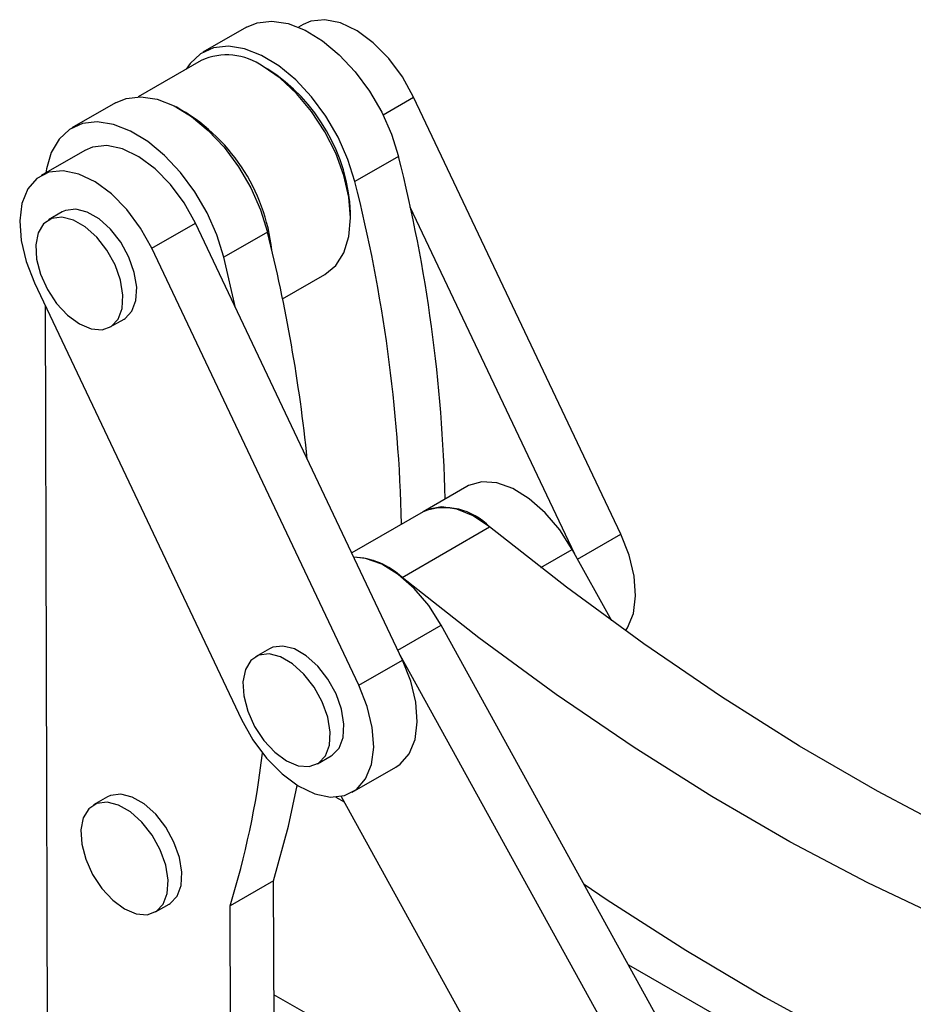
# Model space of a CAD drawing. Extents: x 56 to 745, y 110 to 575.
# Tile 12 of 13: x 536 to 627, y 375 to 476. Entities that reach past the tile are written whole.
import ezdxf

# ---------------------------------------------------------------- set-up
doc = ezdxf.new("R2010")
doc.units = 0
doc.header["$LTSCALE"] = 2
doc.layers.get('0').update_dxf_attribs({"linetype": 'CONTINUOUS'})

msp = doc.modelspace()

# ---------------------------------------------------------------- linework, layer by layer
at = {"color": 7, "linetype": 'CONTINUOUS'}
for p, q in [((558.84789, 475.104698), (554.369547, 472.519406)), ((564.659464, 475.380522), (564.181446, 475.104568)), ((554.20065, 471.690604), (547.731649, 467.956129)), ((561.02291, 470.788836), (560.55159, 471.06101)), ((597.295279, 423.01925), (576.015694, 467.90769)), ((545.384577, 467.332492), (540.906234, 464.7472)), ((542.239466, 462.437733), (537.761122, 459.85244)), ((574.462089, 461.821403), (569.983747, 459.236111)), ((592.577387, 420.939278), (575.665803, 456.613586)), ((539.91928, 456.113996), (538.505066, 455.297588)), ((569.530386, 455.507596), (569.530392, 456.051864)), ((549.117352, 452.379608), (553.595695, 454.9649)), ((574.875281, 410.07646), (553.595695, 454.9649)), ((560.998776, 454.049198), (556.520434, 451.463906)), ((570.396938, 407.491168), (549.117352, 452.379608)), ((557.724148, 446.256089), (556.520434, 451.463906)), ((562.551814, 447.183039), (566.899608, 449.692967)), ((537.070687, 448.849568), (558.350279, 403.961124)), ((538.174753, 446.520583), (538.503991, 315.78138)), ((544.854545, 444.298772), (546.268759, 445.11518)), ((581.460714, 427.906788), (576.982371, 425.321496)), ((576.982371, 425.321496), (569.653865, 421.090839)), ((574.835333, 418.5625), (583.820304, 423.749413)), ((596.351848, 414.093764), (592.305716, 421.431991)), ((602.975309, 369.891372), (578.842403, 413.659786)), ((561.198873, 411.225554), (559.784659, 410.409146)), ((570.396938, 407.491168), (574.875281, 410.07646)), ((598.496967, 367.30608), (574.635732, 410.58178)), ((566.134138, 399.410327), (567.548351, 400.226736)), ((569.706509, 396.488292), (574.184852, 399.073584)), ((544.555491, 396.006958), (543.141277, 395.19055)), ((568.024751, 395.997122), (568.875246, 395.509156)), ((568.568209, 396.066009), (587.472749, 361.77997)), ((561.637357, 387.395016), (557.159015, 384.809724)), ((561.838426, 307.544689), (561.637357, 387.395016)), ((549.49077, 384.191724), (550.904984, 385.008132)), ((557.360083, 304.959397), (557.159015, 384.809724)), ((598.093366, 378.745465), (663.189234, 341.397169)), ((588.310099, 360.40657), (561.666815, 375.692967))]:
    msp.add_line(p, q, dxfattribs=at)
at = {"color": 8, "linetype": 'CONTINUOUS'}
for p, q in [((572.881223, 466.098198), (576.015694, 467.90769)), ((592.846575, 420.451067), (597.295279, 423.01925)), ((589.079733, 419.569671), (592.305716, 421.431991)), ((574.393972, 411.091762), (578.842403, 413.659786))]:
    msp.add_line(p, q, dxfattribs=at)
at = {"color": 7, "linetype": 'CONTINUOUS', "flags": 128}
for points in [[(558.84789, 475.104698), (559.941516, 475.556292), (561.463326, 475.726941), (563.128282, 475.467518), (564.877558, 474.787175), (566.649328, 473.709966), (568.380973, 472.273961), (570.011297, 470.529908), (571.4827, 468.53943), (572.743144, 466.372898), (573.748121, 464.106858), (574.462089, 461.821403)], [(576.015694, 467.90769), (574.854506, 469.994344), (573.449513, 471.887858), (571.871169, 473.493284), (570.198614, 474.730114), (568.515704, 475.536347), (566.906847, 475.871534), (565.45271, 475.718875), (564.659464, 475.380522)], [(569.983747, 459.236111), (569.269779, 461.521566), (568.264801, 463.787606), (567.004358, 465.954138), (565.532955, 467.944616), (563.902631, 469.688669), (562.170985, 471.124674), (560.399216, 472.201883), (558.649939, 472.882226), (556.984984, 473.141649), (555.463174, 472.971), (554.138302, 472.376299), (553.057179, 471.378576), (552.655772, 470.798769)], [(566.899608, 449.692967), (566.900128, 449.693263), (568.016935, 450.619989), (568.846806, 451.933761), (569.357837, 453.584103), (569.530386, 455.507596), (569.357837, 457.630305), (568.846806, 459.87067), (568.016935, 462.142592), (566.900128, 464.358756), (565.53929, 466.434002), (563.986727, 468.288575), (562.302089, 469.85121), (560.550129, 471.061853)], [(545.384577, 467.332492), (546.478203, 467.784087), (548.000014, 467.954736), (549.664969, 467.695312), (551.414245, 467.01497), (553.186015, 465.937761), (554.91766, 464.501756), (556.547984, 462.757703), (558.019387, 460.767225), (559.279831, 458.600693), (560.284808, 456.334653), (560.998776, 454.049198)], [(556.520434, 451.463906), (555.806466, 453.749361), (554.801488, 456.015401), (553.541045, 458.181933), (552.069642, 460.172411), (550.439318, 461.916464), (548.707672, 463.352469), (546.935903, 464.429678), (545.186626, 465.11002), (543.521671, 465.369444), (541.999861, 465.198795), (540.674989, 464.604094), (539.593866, 463.606371), (538.794719, 462.240865), (538.305774, 460.555849), (538.23914, 460.128397)], [(553.595695, 454.9649), (552.434507, 457.051554), (551.029514, 458.945068), (549.451171, 460.550494), (547.778615, 461.787325), (546.095706, 462.593558), (544.486848, 462.928744), (543.032712, 462.776085), (542.239466, 462.437733)], [(549.117352, 452.379608), (547.956164, 454.466262), (546.551171, 456.359776), (544.972828, 457.965202), (543.300272, 459.202032), (541.617362, 460.008265), (540.008505, 460.343452), (538.554368, 460.190793), (537.327881, 459.557936), (536.390521, 458.476632), (535.789296, 457.001091), (535.55437, 455.205302), (535.697514, 453.179313), (536.211537, 451.024728), (537.070687, 448.849568)], [(546.268759, 445.11518), (546.375573, 445.181129), (547.080732, 445.927657), (547.490231, 447.021785), (547.573682, 448.382372), (547.324889, 449.908523), (546.762327, 451.487029), (545.927693, 453.000836), (544.882886, 454.337672), (543.70543, 455.398369), (542.482609, 456.104288), (541.305153, 456.403054), (540.26036, 456.272517), (539.91928, 456.113996)], [(541.679806, 444.613147), (542.891232, 444.106079), (544.012802, 444.021178), (544.961359, 444.364721), (545.666518, 445.111249), (546.076017, 446.205377), (546.159468, 447.565964), (545.910675, 449.092115), (545.348113, 450.670621), (544.513479, 452.184427), (543.468672, 453.521264), (542.291216, 454.58196), (541.068395, 455.28788), (539.890939, 455.586645), (538.846147, 455.456109), (538.011513, 454.90595), (537.448936, 453.976973), (537.200144, 452.738072), (537.283594, 451.281134), (537.693093, 449.71421), (538.398266, 448.153514), (539.346809, 446.714799), (540.468379, 445.504762), (541.679806, 444.613147)], [(592.305716, 421.431991), (591.021895, 423.440454), (589.526061, 425.209647), (587.893208, 426.650863), (586.205212, 427.691835), (584.54672, 428.280361), (583.0009, 428.386926), (581.645261, 428.006195), (581.460714, 427.906788)], [(583.820304, 423.749413), (582.13797, 424.893356), (580.464516, 425.595551), (578.883868, 425.820777), (577.475293, 425.557738), (576.982371, 425.321496)], [(667.738248, 378.519252), (663.300294, 379.747815), (655.478681, 382.245842), (647.587411, 385.185844), (639.64195, 388.562057), (631.657876, 392.367862), (623.650832, 396.5958), (615.636517, 401.237582), (607.630646, 406.284111), (599.648904, 411.725494), (591.706935, 417.551066), (583.820304, 423.749413)], [(597.763074, 413.071401), (597.975452, 413.392186), (598.576677, 414.867723), (598.811603, 416.663514), (598.668466, 418.689498), (598.154429, 420.844092), (597.295279, 423.01925)], [(578.842403, 413.659786), (577.558582, 415.668249), (576.062748, 417.437442), (574.429895, 418.878658), (572.7419, 419.91963), (571.083407, 420.508156), (569.870702, 420.633419)], [(667.924739, 371.240723), (662.051946, 372.50974), (654.315323, 374.560902), (646.493711, 377.058929), (638.602441, 379.998931), (630.65698, 383.375144), (622.672906, 387.180949), (614.665861, 391.408887), (606.651547, 396.050669), (598.645676, 401.097198), (590.663934, 406.538581), (582.721964, 412.364153), (574.835333, 418.5625)], [(567.548351, 400.226736), (567.655152, 400.292691), (568.360325, 401.039211), (568.769823, 402.133339), (568.853274, 403.49393), (568.604481, 405.020079), (568.041905, 406.598591), (567.207271, 408.112398), (566.162479, 409.449226), (564.985008, 410.509933), (563.762202, 411.215844), (562.584731, 411.514616), (561.539939, 411.384079), (561.198873, 411.225554)], [(562.959398, 399.724703), (564.170811, 399.217645), (565.292395, 399.132732), (566.240938, 399.476283), (566.946111, 400.222803), (567.35561, 401.316931), (567.43906, 402.677522), (567.190267, 404.203671), (566.627691, 405.782183), (565.793057, 407.295989), (564.748265, 408.632818), (563.570794, 409.693524), (562.347988, 410.399436), (561.170517, 410.698207), (560.125725, 410.567671), (559.291091, 410.017512), (558.728529, 409.088528), (558.479736, 407.84963), (558.563187, 406.392688), (558.972672, 404.825772), (559.677845, 403.265076), (560.626402, 401.826353), (561.747971, 400.61632), (562.959398, 399.724703)], [(574.184852, 399.073584), (574.618094, 399.368088), (575.555454, 400.449396), (576.156678, 401.924933), (576.391605, 403.720725), (576.248467, 405.746708), (575.73443, 407.901303), (574.875281, 410.07646)], [(558.350279, 403.961124), (559.511467, 401.87447), (560.916461, 399.980956), (562.494804, 398.375533), (564.167359, 397.1387), (565.850269, 396.33247), (567.459113, 395.99729), (568.913249, 396.149949), (570.13975, 396.782796), (571.07711, 397.864104), (571.678335, 399.339641), (571.913262, 401.135432), (571.770124, 403.161415), (571.256087, 405.31601), (570.396938, 407.491168)], [(561.637357, 387.395016), (563.17774, 393.001431), (564.065521, 397.201502)], [(550.904984, 385.008132), (551.011784, 385.074088), (551.716957, 385.820608), (552.126442, 386.914745), (552.209893, 388.275335), (551.961114, 389.801475), (551.398538, 391.379988), (550.563904, 392.893794), (549.519112, 394.230622), (548.341641, 395.29133), (547.118834, 395.997241), (545.941364, 396.296012), (544.896572, 396.165476), (544.555491, 396.006958)], [(546.316017, 384.506107), (547.527444, 383.99904), (548.649028, 383.914129), (549.597571, 384.257679), (550.302744, 385.0042), (550.712228, 386.098336), (550.795679, 387.458927), (550.5469, 388.985067), (549.984324, 390.56358), (549.14969, 392.077386), (548.104898, 393.414214), (546.927427, 394.474922), (545.704621, 395.180833), (544.52715, 395.479604), (543.482358, 395.349067), (542.647724, 394.798909), (542.085148, 393.869932), (541.836355, 392.631035), (541.919806, 391.174094), (542.329304, 389.607169), (543.034477, 388.046472), (543.98302, 386.607757), (545.104604, 385.397716), (546.316017, 384.506107)], [(593.511445, 387.055423), (595.887776, 385.455325), (603.978418, 380.258586), (612.080974, 375.441402), (620.181605, 371.011996), (628.266488, 366.977929), (636.321811, 363.346093), (644.333822, 360.122687), (652.288839, 357.313216), (660.173282, 354.922477), (667.973685, 352.954552), (668.395698, 352.859615)]]:
    msp.add_lwpolyline(points, dxfattribs=at)
at = {"color": 7, "linetype": 'CONTINUOUS'}
for centre, radius, start, end in [((556.83005, 465.869086), 6.387786, 54.38232811, 114.30722443), ((551.07814, 455.223626), 18.47083, 2.57002147, 57.43000598), ((542.363415, 450.087083), 19.200884, 6.24362693, 61.21452576), ((421.236564, 423.060433), 158.052125, 1.29398821, 14.19611713), ((416.758222, 420.475141), 158.052125, 1.29398821, 14.19611713), ((399.569776, 413.718177), 166.390845, 5.86415502, 14.02748148), ((579.214113, 419.371503), 6.354769, 43.54446025, 110.56022454), ((569.624975, 413.058002), 7.579401, 46.57246366, 88.14212951), ((472.138406, 411.088367), 88.989162, 342.82437563, 353.16354892)]:
    msp.add_arc(centre, radius, start, end, dxfattribs=at)

doc.saveas('drawing.dxf')
